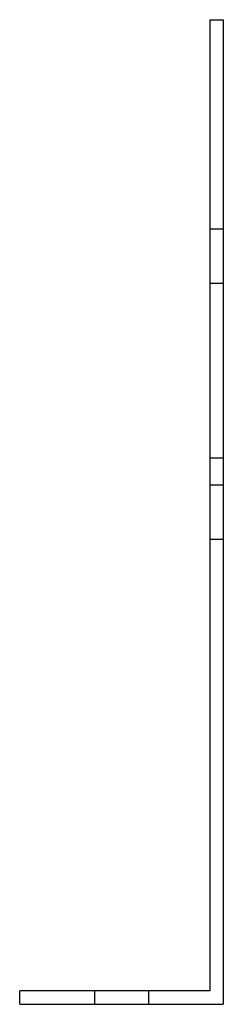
# Model space of a CAD drawing. Header units: millimetres. Extents: x -30 to 30, y -145 to 145.
import ezdxf

# ---------------------------------------------------------------- set-up
doc = ezdxf.new("R2010")
doc.units = ezdxf.units.MM
doc.layers.add('HIDDEN', color=7, linetype='Continuous')
doc.layers.add('THICK', color=7, linetype='Continuous')

msp = doc.modelspace()

# ---------------------------------------------------------------- linework, layer by layer
at = {"layer": 'HIDDEN'}
for p, q in [((26, 145), (26, 145)), ((26, 145), (26, 145)), ((30, 145), (30, 145)), ((30, 145), (30, 145)), ((26, 83.44), (30, 83.44)), ((26, 83.44), (30, 83.44)), ((26, 67.44), (30, 67.44)), ((26, 67.44), (30, 67.44)), ((26, 16), (30, 16)), ((26, 8), (30, 8)), ((26, -8), (30, -8)), ((-30, -141), (-30, -141)), ((-8, -141), (-8, -145)), ((-8, -141), (-8, -145)), ((-8, -141), (-8, -145)), ((-8, -141), (-8, -145)), ((-8, -141), (-8, -145)), ((8, -141), (8, -145)), ((8, -141), (8, -145)), ((8, -141), (8, -145)), ((8, -141), (8, -145)), ((8, -141), (8, -145)), ((26, -141), (26, -141)), ((-30, -145), (-30, -145)), ((30, -145), (30, -145))]:
    msp.add_line(p, q, dxfattribs=at)
at = {"layer": 'THICK'}
for p, q in [((26, 145), (30, 145)), ((26, 145), (26, -141)), ((30, 145), (30, -145)), ((26, -141), (-30, -141)), ((-30, -145), (-30, -141)), ((-30, -145), (30, -145))]:
    msp.add_line(p, q, dxfattribs=at)

doc.saveas('drawing.dxf')
